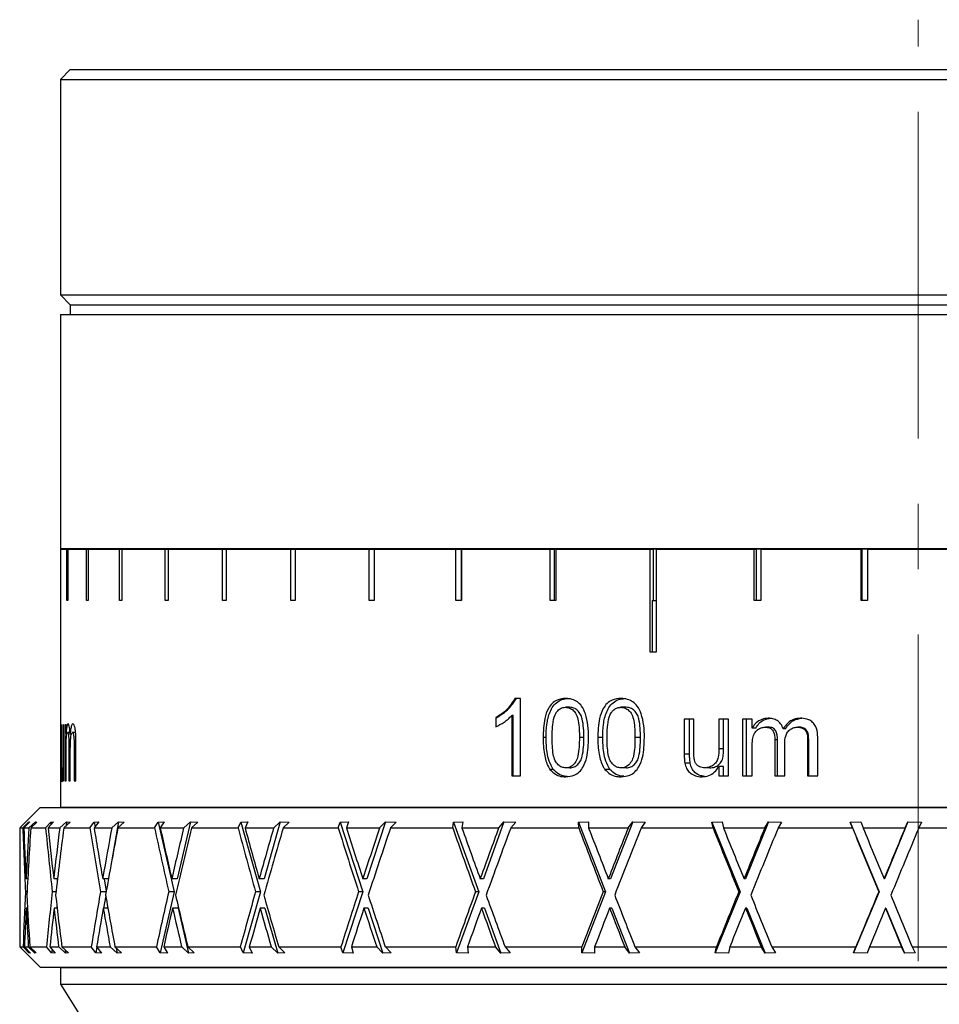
# Model space of a CAD drawing. Header units: inches. Extents: x 0.9 to 19.7, y 1.7 to 15.6.
# Tile 9 of 11: x 16.9 to 18.3, y 8.3 to 9.8. Entities that reach past the tile are written whole.
import ezdxf

# ---------------------------------------------------------------- set-up
doc = ezdxf.new("R2010")
doc.units = ezdxf.units.IN
doc.header["$MEASUREMENT"] = 0
doc.linetypes.add('CENTERX2', pattern=[0.8, 0.5, -0.1, 0.1, -0.1])
doc.layers.add('SLD-0', color=7, linetype='Continuous')

msp = doc.modelspace()

# ---------------------------------------------------------------- linework, layer by layer
at = {"color": 7, "linetype": 'Continuous', "lineweight": 25}
for p, q in [((16.9859, 9.688), (16.9709, 9.673)), ((16.9859, 9.688), (19.5809, 9.688)), ((16.9709, 9.673), (16.9709, 9.343)), ((16.9709, 9.673), (19.5959, 9.673)), ((16.9709, 9.343), (16.9859, 9.328)), ((16.9709, 9.343), (19.5959, 9.343)), ((16.9859, 9.328), (16.9859, 9.313)), ((16.9859, 9.328), (19.5809, 9.328)), ((16.9709, 9.313), (16.9709, 8.955)), ((16.9709, 9.313), (19.5959, 9.313)), ((16.9709, 8.955), (19.5959, 8.955)), ((16.9709, 8.9539), (16.9709, 8.7964)), ((16.9709, 8.9539), (16.9807, 8.9539)), ((16.9807, 8.8752), (16.9807, 8.9539)), ((16.9807, 8.9539), (16.9819, 8.9539)), ((16.9819, 8.9539), (16.9819, 8.8752)), ((16.9819, 8.9539), (17.0109, 8.9539)), ((17.0109, 8.8752), (17.0109, 8.9539)), ((17.0109, 8.9539), (17.0134, 8.9539)), ((17.0134, 8.9539), (17.0134, 8.8752)), ((17.0134, 8.9539), (17.0613, 8.9539)), ((17.0613, 8.8752), (17.0613, 8.9539)), ((17.0613, 8.9539), (17.0649, 8.9539)), ((17.0649, 8.9539), (17.0649, 8.8752)), ((17.0649, 8.9539), (17.1309, 8.9539)), ((17.1272, 8.955), (17.1272, 8.9539)), ((17.1309, 8.8752), (17.1309, 8.9539)), ((17.1309, 8.9539), (17.1357, 8.9539)), ((17.1357, 8.9539), (17.1357, 8.8752)), ((17.1357, 8.9539), (17.2187, 8.9539)), ((17.2187, 8.8752), (17.2187, 8.9539)), ((17.2187, 8.9539), (17.2245, 8.9539)), ((17.2245, 8.9539), (17.2245, 8.8752)), ((17.2245, 8.9539), (17.3232, 8.9539)), ((17.3232, 8.8752), (17.3232, 8.9539)), ((17.3232, 8.9539), (17.3301, 8.9539)), ((17.3301, 8.9539), (17.3301, 8.8752)), ((17.3301, 8.9539), (17.443, 8.9539)), ((17.443, 8.8752), (17.443, 8.9539)), ((17.443, 8.9539), (17.4507, 8.9539)), ((17.4507, 8.9539), (17.4507, 8.8752)), ((17.4507, 8.9539), (17.5759, 8.9539)), ((17.5759, 8.8752), (17.5759, 8.9539)), ((17.5759, 8.9539), (17.584, 8.9539)), ((17.584, 8.9539), (17.584, 8.8752)), ((17.5844, 8.9539), (17.584, 8.9539)), ((17.5844, 8.9539), (17.5844, 8.8752)), ((17.5844, 8.9539), (17.7201, 8.9539)), ((17.7201, 8.8752), (17.7201, 8.9539)), ((17.7201, 8.9539), (17.7265, 8.9539)), ((17.7265, 8.9539), (17.7265, 8.8752)), ((17.7291, 8.9539), (17.7265, 8.9539)), ((17.7291, 8.9539), (17.7291, 8.8752)), ((17.7291, 8.9539), (17.8731, 8.9539)), ((17.8731, 8.7964), (17.8731, 8.9539)), ((17.8731, 8.9539), (17.8777, 8.9539)), ((17.8777, 8.9539), (17.8777, 8.8752)), ((17.8826, 8.9539), (17.8777, 8.9539)), ((17.8826, 8.9539), (17.8826, 8.7964)), ((17.8826, 8.9539), (18.0326, 8.9539)), ((18.0326, 8.8752), (18.0326, 8.9539)), ((18.0326, 8.9539), (18.0354, 8.9539)), ((18.0354, 8.9539), (18.0354, 8.8752)), ((18.0424, 8.9539), (18.0354, 8.9539)), ((18.0424, 8.9539), (18.0424, 8.8752)), ((18.0424, 8.9539), (18.196, 8.9539)), ((18.196, 8.8752), (18.196, 8.9539)), ((18.196, 8.9539), (18.197, 8.9539)), ((18.197, 8.9539), (18.197, 8.8752)), ((18.206, 8.9539), (18.197, 8.9539)), ((18.206, 8.9539), (18.206, 8.8752)), ((18.206, 8.9539), (18.3609, 8.9539)), ((16.9819, 8.8752), (16.9807, 8.8752)), ((17.0134, 8.8752), (17.0109, 8.8752)), ((17.0649, 8.8752), (17.0613, 8.8752)), ((17.1357, 8.8752), (17.1309, 8.8752)), ((17.2245, 8.8752), (17.2187, 8.8752)), ((17.3301, 8.8752), (17.3232, 8.8752)), ((17.4507, 8.8752), (17.443, 8.8752)), ((17.5844, 8.8752), (17.5759, 8.8752)), ((17.7291, 8.8752), (17.7201, 8.8752)), ((17.8762, 8.8752), (17.8762, 8.7964)), ((17.8762, 8.8752), (17.8826, 8.8752)), ((18.0424, 8.8752), (18.0326, 8.8752)), ((18.206, 8.8752), (18.196, 8.8752)), ((16.9709, 8.7964), (16.9709, 8.5589)), ((16.9709, 8.7964), (16.9709, 8.7964)), ((17.8826, 8.7964), (17.8731, 8.7964)), ((17.675, 8.7256), (17.6663, 8.7256)), ((17.675, 8.6071), (17.675, 8.7256)), ((17.7499, 8.7119), (17.7438, 8.7119)), ((17.8366, 8.7119), (17.8284, 8.7119)), ((17.637, 8.6959), (17.637, 8.6819)), ((17.6374, 8.6959), (17.637, 8.6959)), ((17.6374, 8.6819), (17.6374, 8.6959)), ((17.6614, 8.6994), (17.6614, 8.6071)), ((17.6634, 8.6994), (17.6614, 8.6994)), ((17.6634, 8.6071), (17.6634, 8.6994)), ((16.9722, 8.6852), (16.9716, 8.6852)), ((16.9716, 8.6852), (16.9716, 8.6324)), ((16.9722, 8.6386), (16.9722, 8.6852)), ((16.9757, 8.6852), (16.9745, 8.6852)), ((16.9745, 8.6852), (16.9745, 8.6402)), ((16.9757, 8.5995), (16.9757, 8.6852)), ((16.9793, 8.6852), (16.9777, 8.6852)), ((16.9777, 8.6852), (16.9777, 8.5995)), ((16.9793, 8.6718), (16.9793, 8.6852)), ((17.94, 8.6936), (17.9254, 8.6936)), ((17.9254, 8.6936), (17.9254, 8.6403)), ((17.9336, 8.6403), (17.9336, 8.6936)), ((17.94, 8.6466), (17.94, 8.6936)), ((17.9932, 8.6936), (17.9784, 8.6936)), ((17.9784, 8.6936), (17.9784, 8.6482)), ((17.9856, 8.6482), (17.9856, 8.6936)), ((17.9932, 8.6071), (17.9932, 8.6936)), ((18.0293, 8.6936), (18.0143, 8.6936)), ((18.0143, 8.6936), (18.0143, 8.6071)), ((18.0204, 8.6071), (18.0204, 8.6936)), ((18.0293, 8.6801), (18.0293, 8.6936)), ((18.0543, 8.6815), (18.0495, 8.6815)), ((18.1018, 8.6815), (18.0994, 8.6815)), ((16.981, 8.6718), (16.9793, 8.6718)), ((16.9854, 8.6732), (16.9818, 8.6732)), ((16.9876, 8.6708), (16.9856, 8.6708)), ((16.9939, 8.6732), (16.9891, 8.6732)), ((17.7139, 8.6655), (17.7093, 8.6655)), ((17.7717, 8.6655), (17.765, 8.6655)), ((17.8006, 8.6655), (17.7931, 8.6655)), ((17.8584, 8.6655), (17.85, 8.6655)), ((18.0349, 8.6801), (18.0293, 8.6801)), ((18.0803, 8.6791), (18.0767, 8.6791)), ((18.1296, 8.6071), (18.1296, 8.6662)), ((16.9837, 8.6542), (16.9837, 8.5995)), ((16.9861, 8.6542), (16.9837, 8.6542)), ((16.9917, 8.6525), (16.9917, 8.5995)), ((16.9945, 8.6525), (16.9917, 8.6525)), ((16.9945, 8.5995), (16.9945, 8.6581)), ((18.0293, 8.6071), (18.0293, 8.6512)), ((18.064, 8.6623), (18.064, 8.6071)), ((18.0681, 8.6623), (18.064, 8.6623)), ((18.0681, 8.6071), (18.0681, 8.6623)), ((18.0791, 8.6071), (18.0791, 8.6564)), ((18.1142, 8.6606), (18.1142, 8.6071)), ((18.1158, 8.6606), (18.1142, 8.6606)), ((18.1158, 8.6071), (18.1158, 8.6606)), ((16.9757, 8.6402), (16.9745, 8.6402)), ((16.9793, 8.5995), (16.9793, 8.6432)), ((16.9859, 8.5995), (16.9859, 8.6484)), ((17.9336, 8.6403), (17.9254, 8.6403)), ((17.9856, 8.6482), (17.9784, 8.6482)), ((16.9722, 8.6324), (16.9716, 8.6324)), ((17.9344, 8.6266), (17.9262, 8.6266)), ((17.9784, 8.6212), (17.9784, 8.6071)), ((17.9856, 8.6212), (17.9784, 8.6212)), ((17.9856, 8.6071), (17.9856, 8.6212)), ((16.9757, 8.6116), (16.9731, 8.6116)), ((16.9745, 8.6135), (16.9745, 8.5995)), ((16.9757, 8.6135), (16.9745, 8.6135)), ((17.6614, 8.6071), (17.675, 8.6071)), ((17.7249, 8.6169), (17.7198, 8.6169)), ((17.7501, 8.6192), (17.744, 8.6192)), ((17.8116, 8.6169), (17.8038, 8.6169)), ((17.8368, 8.6192), (17.8286, 8.6192)), ((17.9644, 8.6192), (17.9567, 8.6192)), ((17.9784, 8.6071), (17.9932, 8.6071)), ((18.0143, 8.6071), (18.0293, 8.6071)), ((18.064, 8.6071), (18.0791, 8.6071)), ((18.1142, 8.6071), (18.1296, 8.6071)), ((16.9745, 8.5995), (16.9757, 8.5995)), ((16.9777, 8.5995), (16.9793, 8.5995)), ((16.9837, 8.5995), (16.9859, 8.5995)), ((16.9917, 8.5995), (16.9945, 8.5995)), ((16.9397, 8.5584), (16.9175, 8.5362)), ((16.9397, 8.5584), (19.6272, 8.5584)), ((16.9709, 8.5589), (19.5959, 8.5589)), ((17.0359, 8.5589), (17.0359, 8.5584)), ((16.9173, 8.536), (16.9084, 8.5272)), ((16.9132, 8.5272), (16.9219, 8.5361)), ((16.9238, 8.5367), (16.9147, 8.5272)), ((16.9175, 8.5362), (16.9173, 8.536)), ((16.9219, 8.5361), (16.9238, 8.5367)), ((16.9219, 8.5361), (16.9219, 8.5347)), ((16.9224, 8.5272), (16.9324, 8.5367)), ((16.9349, 8.536), (16.9255, 8.5272)), ((16.9324, 8.5367), (16.9323, 8.5336)), ((16.9324, 8.5367), (16.9349, 8.536)), ((16.9481, 8.5272), (16.9559, 8.5361)), ((16.9603, 8.5367), (16.9521, 8.5272)), ((16.9559, 8.5361), (16.9603, 8.5367)), ((16.9559, 8.5361), (16.9563, 8.532)), ((16.9697, 8.5272), (16.98, 8.5367)), ((16.9856, 8.536), (16.976, 8.5272)), ((16.98, 8.5367), (16.9793, 8.5302)), ((16.98, 8.5367), (16.9856, 8.536)), ((17.0159, 8.5272), (17.0226, 8.5361)), ((17.0294, 8.5367), (17.0223, 8.5272)), ((17.0226, 8.5361), (17.0294, 8.5367)), ((17.0226, 8.5361), (17.0238, 8.5291)), ((17.0493, 8.5272), (17.0597, 8.5367)), ((17.0597, 8.5367), (17.0496, 8.4784)), ((17.0684, 8.536), (17.0586, 8.5272)), ((17.0597, 8.5367), (17.0684, 8.536)), ((17.1148, 8.5272), (17.1203, 8.5361)), ((17.1203, 8.5361), (17.1293, 8.5367)), ((17.1203, 8.5361), (17.1449, 8.4297)), ((17.1293, 8.5367), (17.1236, 8.5272)), ((17.1696, 8.5367), (17.1495, 8.4495)), ((17.1594, 8.5272), (17.1696, 8.5367)), ((17.1696, 8.5367), (17.181, 8.536)), ((17.181, 8.536), (17.1715, 8.5272)), ((17.2425, 8.5272), (17.2467, 8.5361)), ((17.2467, 8.5361), (17.2577, 8.5367)), ((17.2467, 8.5361), (17.2767, 8.4297)), ((17.2577, 8.5367), (17.2534, 8.5272)), ((17.3068, 8.5367), (17.2823, 8.4495)), ((17.2971, 8.5272), (17.3068, 8.5367)), ((17.3068, 8.5367), (17.3208, 8.536)), ((17.3208, 8.536), (17.3117, 8.5272)), ((17.3959, 8.5272), (17.3986, 8.5361)), ((17.3986, 8.5361), (17.4114, 8.5367)), ((17.3986, 8.5361), (17.4333, 8.4297)), ((17.4114, 8.5367), (17.4085, 8.5272)), ((17.4682, 8.5367), (17.4397, 8.4495)), ((17.4591, 8.5272), (17.4682, 8.5367)), ((17.4682, 8.5367), (17.4843, 8.536)), ((17.4843, 8.536), (17.4758, 8.5272)), ((17.5711, 8.5272), (17.5723, 8.5361)), ((17.5723, 8.5361), (17.5865, 8.5367)), ((17.5723, 8.5361), (17.6108, 8.4297)), ((17.5865, 8.5367), (17.5852, 8.5272)), ((17.6495, 8.5367), (17.618, 8.4495)), ((17.6414, 8.5272), (17.6495, 8.5367)), ((17.6495, 8.5367), (17.6674, 8.536)), ((17.6674, 8.536), (17.6599, 8.5272)), ((17.7635, 8.5361), (17.7787, 8.5367)), ((17.7639, 8.5272), (17.7635, 8.5361)), ((17.7635, 8.5361), (17.8049, 8.4297)), ((17.7787, 8.5367), (17.7791, 8.5272)), ((17.8465, 8.5367), (17.8126, 8.4495)), ((17.8395, 8.5272), (17.8465, 8.5367)), ((17.8465, 8.5367), (17.8658, 8.536)), ((17.8658, 8.536), (17.8592, 8.5272)), ((17.9675, 8.5361), (17.9834, 8.5367)), ((17.9694, 8.5272), (17.9675, 8.5361)), ((17.9675, 8.5361), (18.0108, 8.4297)), ((17.9834, 8.5367), (17.9854, 8.5272)), ((18.0543, 8.5367), (18.0189, 8.4495)), ((18.0486, 8.5272), (18.0543, 8.5367)), ((18.0543, 8.5367), (18.0744, 8.536)), ((18.0744, 8.536), (18.0691, 8.5272)), ((18.1793, 8.5361), (18.1955, 8.5367)), ((18.1827, 8.5272), (18.1793, 8.5361)), ((18.1793, 8.5361), (18.2234, 8.4297)), ((18.1955, 8.5367), (18.1991, 8.5272)), ((18.2677, 8.5367), (18.2316, 8.4495)), ((18.2634, 8.5272), (18.2677, 8.5367)), ((18.2677, 8.5367), (18.2882, 8.536)), ((18.2882, 8.536), (18.2842, 8.5272)), ((16.9084, 8.5272), (16.9132, 8.5272)), ((16.9084, 8.5254), (16.9084, 8.3452)), ((16.9147, 8.5272), (16.9224, 8.5272)), ((16.9255, 8.5272), (16.9481, 8.5272)), ((16.9521, 8.5272), (16.9697, 8.5272)), ((16.976, 8.5272), (17.0159, 8.5272)), ((17.0223, 8.5272), (17.0493, 8.5272)), ((17.0586, 8.5272), (17.1148, 8.5272)), ((17.1236, 8.5272), (17.1594, 8.5272)), ((17.1715, 8.5272), (17.2425, 8.5272)), ((17.2534, 8.5272), (17.2971, 8.5272)), ((17.3117, 8.5272), (17.3959, 8.5272)), ((17.4085, 8.5272), (17.4591, 8.5272)), ((17.4758, 8.5272), (17.5711, 8.5272)), ((17.5852, 8.5272), (17.6414, 8.5272)), ((17.6599, 8.5272), (17.7639, 8.5272)), ((17.7791, 8.5272), (17.8395, 8.5272)), ((17.8592, 8.5272), (17.9694, 8.5272)), ((17.9854, 8.5272), (18.0486, 8.5272)), ((18.0691, 8.5272), (18.1827, 8.5272)), ((18.1991, 8.5272), (18.2634, 8.5272)), ((18.2842, 8.5272), (18.3984, 8.5272)), ((16.9183, 8.4515), (16.9182, 8.4495)), ((16.9208, 8.4495), (16.9182, 8.4495)), ((16.9608, 8.4515), (16.9605, 8.4495)), ((16.9664, 8.4495), (16.9605, 8.4495)), ((16.9657, 8.4495), (16.966, 8.4465)), ((17.0358, 8.4515), (17.0355, 8.4495)), ((17.0443, 8.4495), (17.0355, 8.4495)), ((17.0376, 8.4495), (17.041, 8.4305)), ((17.1416, 8.4515), (17.1411, 8.4495)), ((17.1495, 8.4495), (17.1411, 8.4495)), ((17.2755, 8.4515), (17.2749, 8.4495)), ((17.2823, 8.4495), (17.2749, 8.4495)), ((17.4342, 8.4515), (17.4336, 8.4495)), ((17.4397, 8.4495), (17.4336, 8.4495)), ((17.6138, 8.4515), (17.6131, 8.4495)), ((17.618, 8.4495), (17.6131, 8.4495)), ((17.81, 8.4515), (17.8092, 8.4495)), ((17.8126, 8.4495), (17.8092, 8.4495)), ((18.0177, 8.4515), (18.0169, 8.4495)), ((18.0189, 8.4495), (18.0169, 8.4495)), ((18.232, 8.4515), (18.2312, 8.4495)), ((18.2316, 8.4495), (18.2312, 8.4495)), ((16.9197, 8.4297), (16.9172, 8.4297)), ((16.964, 8.4297), (16.9583, 8.4297)), ((17.0408, 8.4297), (17.0321, 8.4297)), ((17.1449, 8.4297), (17.1233, 8.336)), ((17.1449, 8.4297), (17.1366, 8.4297)), ((17.2767, 8.4297), (17.2503, 8.336)), ((17.2767, 8.4297), (17.2694, 8.4297)), ((17.4333, 8.4297), (17.4028, 8.336)), ((17.4333, 8.4297), (17.4271, 8.4297)), ((17.6108, 8.4297), (17.5769, 8.336)), ((17.6108, 8.4297), (17.606, 8.4297)), ((17.8049, 8.4297), (17.7685, 8.336)), ((17.8049, 8.4297), (17.8015, 8.4297)), ((18.0108, 8.4297), (17.9727, 8.336)), ((18.0108, 8.4297), (18.0089, 8.4297)), ((18.2234, 8.4297), (18.1846, 8.336)), ((18.2234, 8.4297), (18.223, 8.4297)), ((17.04, 8.4235), (17.0367, 8.4046)), ((16.9205, 8.4046), (16.9184, 8.4046)), ((16.9657, 8.4046), (16.9611, 8.4046)), ((16.9654, 8.4074), (16.9651, 8.4046)), ((17.0434, 8.4046), (17.0364, 8.4046)), ((17.1507, 8.4046), (17.1424, 8.4046)), ((17.1507, 8.4046), (17.1666, 8.3355)), ((17.2838, 8.4046), (17.2764, 8.4046)), ((17.2838, 8.4046), (17.3032, 8.3355)), ((17.4415, 8.4046), (17.4353, 8.4046)), ((17.4415, 8.4046), (17.464, 8.3355)), ((17.6199, 8.4046), (17.615, 8.4046)), ((17.6199, 8.4046), (17.6449, 8.3355)), ((17.8147, 8.4046), (17.8112, 8.4046)), ((17.8147, 8.4046), (17.8415, 8.3355)), ((18.021, 8.4046), (18.0191, 8.4046)), ((18.021, 8.4046), (18.049, 8.3355)), ((18.2338, 8.4046), (18.2334, 8.4046)), ((18.2338, 8.4046), (18.2623, 8.3355)), ((16.9084, 8.3452), (16.9397, 8.314)), ((16.9084, 8.3452), (16.9137, 8.3452)), ((16.9225, 8.336), (16.9137, 8.3452)), ((16.9157, 8.3452), (16.9249, 8.3355)), ((16.9157, 8.3452), (16.9216, 8.3452)), ((16.9318, 8.3355), (16.9216, 8.3452)), ((16.9226, 8.338), (16.9225, 8.336)), ((16.9249, 8.3355), (16.9225, 8.336)), ((16.924, 8.3452), (16.9337, 8.336)), ((16.924, 8.3452), (16.9494, 8.3452)), ((16.9317, 8.3379), (16.9318, 8.3355)), ((16.9337, 8.336), (16.9318, 8.3355)), ((16.9573, 8.336), (16.9494, 8.3452)), ((16.9546, 8.3452), (16.9629, 8.3355)), ((16.9546, 8.3452), (16.9681, 8.3452)), ((16.9579, 8.3413), (16.9573, 8.336)), ((16.9629, 8.3355), (16.9573, 8.336)), ((16.9786, 8.3355), (16.9681, 8.3452)), ((16.973, 8.3452), (16.983, 8.336)), ((16.973, 8.3452), (17.018, 8.3452)), ((16.978, 8.3406), (16.9786, 8.3355)), ((16.983, 8.336), (16.9786, 8.3355)), ((17.0248, 8.336), (17.018, 8.3452)), ((17.0264, 8.345), (17.0248, 8.336)), ((17.0334, 8.3355), (17.0248, 8.336)), ((17.0262, 8.3452), (17.0334, 8.3355)), ((17.0262, 8.3452), (17.047, 8.3452)), ((17.0575, 8.3355), (17.047, 8.3452)), ((17.0542, 8.3452), (17.0643, 8.336)), ((17.0542, 8.3452), (17.1177, 8.3452)), ((17.0561, 8.3435), (17.0575, 8.3355)), ((17.0643, 8.336), (17.0575, 8.3355)), ((17.1233, 8.336), (17.1177, 8.3452)), ((17.1347, 8.3355), (17.1233, 8.336)), ((17.1288, 8.3452), (17.1347, 8.3355)), ((17.1288, 8.3452), (17.1563, 8.3452)), ((17.1666, 8.3355), (17.1563, 8.3452)), ((17.1658, 8.3452), (17.1756, 8.336)), ((17.1658, 8.3452), (17.2461, 8.3452)), ((17.1756, 8.336), (17.1666, 8.3355)), ((17.2503, 8.336), (17.2461, 8.3452)), ((17.2643, 8.3355), (17.2503, 8.336)), ((17.2598, 8.3452), (17.2643, 8.3355)), ((17.2598, 8.3452), (17.2933, 8.3452)), ((17.3032, 8.3355), (17.2933, 8.3452)), ((17.3143, 8.336), (17.3032, 8.3355)), ((17.3048, 8.3452), (17.3143, 8.336)), ((17.3048, 8.3452), (17.4, 8.3452)), ((17.4028, 8.336), (17.4, 8.3452)), ((17.4189, 8.3355), (17.4028, 8.336)), ((17.4161, 8.3452), (17.4189, 8.3355)), ((17.4161, 8.3452), (17.4548, 8.3452)), ((17.464, 8.3355), (17.4548, 8.3452)), ((17.4767, 8.336), (17.464, 8.3355)), ((17.468, 8.3452), (17.4767, 8.336)), ((17.468, 8.3452), (17.5757, 8.3452)), ((17.5769, 8.336), (17.5757, 8.3452)), ((17.5949, 8.3355), (17.5769, 8.336)), ((17.5936, 8.3452), (17.5949, 8.3355)), ((17.5936, 8.3452), (17.6366, 8.3452)), ((17.6449, 8.3355), (17.6366, 8.3452)), ((17.6591, 8.336), (17.6449, 8.3355)), ((17.6512, 8.3452), (17.6591, 8.336)), ((17.6512, 8.3452), (17.7689, 8.3452)), ((17.7685, 8.336), (17.7689, 8.3452)), ((17.7878, 8.3355), (17.7685, 8.336)), ((17.7882, 8.3452), (17.7878, 8.3355)), ((17.7882, 8.3452), (17.8344, 8.3452)), ((17.8415, 8.3355), (17.8344, 8.3452)), ((17.8568, 8.336), (17.8415, 8.3355)), ((17.85, 8.3452), (17.8568, 8.336)), ((17.85, 8.3452), (17.9747, 8.3452)), ((17.9727, 8.336), (17.9747, 8.3452)), ((17.9929, 8.3355), (17.9727, 8.336)), ((17.995, 8.3452), (17.9929, 8.3355)), ((17.995, 8.3452), (18.0432, 8.3452)), ((18.049, 8.3355), (18.0432, 8.3452)), ((18.065, 8.336), (18.049, 8.3355)), ((18.0594, 8.3452), (18.065, 8.336)), ((18.0594, 8.3452), (18.1881, 8.3452)), ((18.1846, 8.336), (18.1881, 8.3452)), ((18.2052, 8.3355), (18.1846, 8.336)), ((18.2088, 8.3452), (18.2052, 8.3355)), ((18.2088, 8.3452), (18.258, 8.3452)), ((18.2623, 8.3355), (18.258, 8.3452)), ((18.2786, 8.336), (18.2623, 8.3355)), ((18.2744, 8.3452), (18.2786, 8.336)), ((18.2744, 8.3452), (18.4038, 8.3452)), ((16.9397, 8.314), (19.6272, 8.314)), ((16.9709, 8.313), (16.9709, 8.288)), ((18.2834, 8.313), (16.9709, 8.313)), ((17.1183, 8.314), (17.1193, 8.313)), ((17.3334, 8.314), (17.3334, 8.313)), ((17.4355, 8.314), (17.4355, 8.313)), ((17.5288, 8.314), (17.5288, 8.313)), ((19.5959, 8.313), (18.2834, 8.313)), ((16.9709, 8.288), (17.0334, 8.188)), ((16.9709, 8.288), (18.2834, 8.288)), ((18.2834, 8.288), (19.5959, 8.288))]:
    msp.add_line(p, q, dxfattribs=at)
for centre, major_axis, ratio, start_param, end_param in [((18.2834, 8.4013), (-0.062, 3.3194), 0.413804, 1.525143, 1.525682), ((18.2834, 8.4079), (-0.1974, 3.3186), 0.410043, 1.510458, 1.539835), ((18.2834, 8.4475), (-0.1974, 3.3186), 0.410043, 1.522416, 1.545812), ((18.2834, 8.4515), (0.1974, 3.3186), 0.410043, 1.572386, 1.595186), ((18.2834, 8.4013), (0.1974, 3.3186), 0.410043, 1.557263, 1.588223), ((18.2834, 8.4079), (-0.4448, 3.315), 0.392489, 1.482238, 1.511615), ((18.2834, 8.4475), (-0.4448, 3.315), 0.392489, 1.494196, 1.517591), ((18.2834, 8.4515), (0.4448, 3.315), 0.392489, 1.600607, 1.623407), ((18.2834, 8.4013), (0.4448, 3.315), 0.392489, 1.585484, 1.616444), ((18.2834, 8.4079), (-0.6676, 3.3107), 0.363089, 1.461766, 1.491143), ((18.2834, 8.4475), (-0.6676, 3.3107), 0.363089, 1.473724, 1.497119), ((18.2834, 8.4515), (0.6676, 3.3107), 0.363089, 1.621079, 1.643879), ((18.2834, 8.4013), (0.6676, 3.3107), 0.363089, 1.605956, 1.636916), ((18.2834, 8.4079), (-0.8593, 3.3078), 0.324517, 1.450747, 1.480124), ((18.2834, 8.4475), (-0.8593, 3.3078), 0.324517, 1.462705, 1.486101), ((18.2834, 8.4515), (0.8593, 3.3078), 0.324517, 1.632097, 1.654898), ((18.2834, 8.4013), (0.8593, 3.3078), 0.324517, 1.616974, 1.647934), ((18.2834, 8.4079), (-1.0182, 3.3073), 0.279401, 1.449044, 1.478421), ((18.2834, 8.4475), (-1.0182, 3.3073), 0.279401, 1.461002, 1.484397), ((18.2834, 8.4515), (1.0182, 3.3073), 0.279401, 1.633801, 1.656601), ((18.2834, 8.4013), (1.0182, 3.3073), 0.279401, 1.618678, 1.649638), ((18.2834, 8.4079), (-1.1454, 3.3091), 0.2299, 1.455441, 1.484818), ((18.2834, 8.4475), (-1.1454, 3.3091), 0.2299, 1.467399, 1.490794), ((18.2834, 8.4515), (1.1454, 3.3091), 0.2299, 1.627403, 1.650204), ((18.2834, 8.4013), (1.1454, 3.3091), 0.2299, 1.612281, 1.643241), ((18.2834, 8.4079), (-1.2428, 3.3122), 0.177602, 1.468306, 1.497684), ((18.2834, 8.4475), (-1.2428, 3.3122), 0.177602, 1.480264, 1.50366), ((18.2834, 8.4515), (1.2428, 3.3122), 0.177602, 1.614538, 1.637338), ((18.2834, 8.4013), (1.2428, 3.3122), 0.177602, 1.599415, 1.630375), ((18.2834, 8.4079), (-1.3125, 3.3156), 0.123605, 1.485957, 1.515334), ((18.2834, 8.4475), (-1.3125, 3.3156), 0.123605, 1.497915, 1.521311), ((18.2834, 8.4515), (1.3125, 3.3156), 0.123605, 1.596887, 1.619688), ((18.2834, 8.4013), (1.3125, 3.3156), 0.123605, 1.581764, 1.612724), ((18.2834, 8.4079), (-1.356, 3.3182), 0.068643, 1.506805, 1.536182), ((18.2834, 8.4475), (-1.356, 3.3182), 0.068643, 1.518763, 1.542158), ((18.2834, 8.4515), (1.356, 3.3182), 0.068643, 1.576039, 1.59884), ((18.2834, 8.4013), (1.356, 3.3182), 0.068643, 1.560917, 1.591876), ((18.2834, 8.4079), (-1.3743, 3.3195), 0.013216, 1.529377, 1.558754), ((18.2834, 8.4475), (-1.3743, 3.3195), 0.013216, 1.541335, 1.56473), ((18.2834, 8.4515), (1.3743, 3.3195), 0.013216, 1.553467, 1.576268), ((18.2834, 8.4013), (1.3743, 3.3195), 0.013216, 1.538345, 1.569305), ((18.2834, 8.4515), (0.1974, 3.3186), 0.410043, 1.601757, 1.627206), ((18.2834, 8.4475), (-0.1974, 3.3186), 0.410043, 1.55337, 1.577236), ((18.2834, 8.4515), (0.4448, 3.315), 0.392489, 1.629978, 1.655427), ((18.2834, 8.4475), (-0.4448, 3.315), 0.392489, 1.525149, 1.549016), ((18.2834, 8.4515), (0.6676, 3.3107), 0.363089, 1.65045, 1.675899), ((18.2834, 8.4475), (-0.6676, 3.3107), 0.363089, 1.504677, 1.528544), ((18.2834, 8.4515), (0.8593, 3.3078), 0.324517, 1.661468, 1.686917), ((18.2834, 8.4475), (-0.8593, 3.3078), 0.324517, 1.493659, 1.517525), ((18.2834, 8.4515), (1.0182, 3.3073), 0.279401, 1.663172, 1.688621), ((18.2834, 8.4475), (-1.0182, 3.3073), 0.279401, 1.491955, 1.515822), ((18.2834, 8.4515), (1.1454, 3.3091), 0.2299, 1.656775, 1.682224), ((18.2834, 8.4475), (-1.1454, 3.3091), 0.2299, 1.498352, 1.522219), ((18.2834, 8.4515), (1.2428, 3.3122), 0.177602, 1.643909, 1.669358), ((18.2834, 8.4475), (-1.2428, 3.3122), 0.177602, 1.511218, 1.535085), ((18.2834, 8.4515), (1.3125, 3.3156), 0.123605, 1.626258, 1.651707), ((18.2834, 8.4475), (-1.3125, 3.3156), 0.123605, 1.528868, 1.552735), ((18.2834, 8.4515), (1.356, 3.3182), 0.068643, 1.605411, 1.63086), ((18.2834, 8.4475), (-1.356, 3.3182), 0.068643, 1.549716, 1.573583), ((18.2834, 8.4515), (1.3743, 3.3195), 0.013216, 1.582839, 1.608288), ((18.2834, 8.4475), (-1.3743, 3.3195), 0.013216, 1.572288, 1.596155), ((18.2834, 8.4013), (0.1974, 3.3186), 0.410043, 1.594199, 1.612086), ((18.2834, 8.4079), (-0.1974, 3.3186), 0.410043, 1.547393, 1.56528), ((18.2834, 8.4013), (0.4448, 3.315), 0.392489, 1.62242, 1.640307), ((18.2834, 8.4079), (-0.4448, 3.315), 0.392489, 1.519173, 1.537059), ((18.2834, 8.4013), (0.6676, 3.3107), 0.363089, 1.642892, 1.660779), ((18.2834, 8.4079), (-0.6676, 3.3107), 0.363089, 1.498701, 1.516587), ((18.2834, 8.4013), (0.8593, 3.3078), 0.324517, 1.65391, 1.671797), ((18.2834, 8.4079), (-0.8593, 3.3078), 0.324517, 1.487682, 1.505569), ((18.2834, 8.4013), (1.0182, 3.3073), 0.279401, 1.655614, 1.673501), ((18.2834, 8.4079), (-1.0182, 3.3073), 0.279401, 1.485978, 1.503865), ((18.2834, 8.4013), (1.1454, 3.3091), 0.2299, 1.649217, 1.667103), ((18.2834, 8.4079), (-1.1454, 3.3091), 0.2299, 1.492376, 1.510263), ((18.2834, 8.4013), (1.2428, 3.3122), 0.177602, 1.636351, 1.654238), ((18.2834, 8.4079), (-1.2428, 3.3122), 0.177602, 1.505241, 1.523128), ((18.2834, 8.4013), (1.3125, 3.3156), 0.123605, 1.618701, 1.636587), ((18.2834, 8.4079), (-1.3125, 3.3156), 0.123605, 1.522892, 1.540779), ((18.2834, 8.4013), (1.356, 3.3182), 0.068643, 1.597853, 1.615739), ((18.2834, 8.4079), (-1.356, 3.3182), 0.068643, 1.54374, 1.561627), ((18.2834, 8.4013), (1.3743, 3.3195), 0.013216, 1.575281, 1.593167), ((18.2834, 8.4079), (-1.3743, 3.3195), 0.013216, 1.566312, 1.584199)]:
    msp.add_ellipse(centre, major_axis=major_axis, ratio=ratio, start_param=start_param, end_param=end_param, dxfattribs=at)
for points, knots in [([(17.6663, 8.7256), (17.6626, 8.7197), (17.6569, 8.7106), (17.6462, 8.7015), (17.6401, 8.6978), (17.637, 8.6959)], [0, 0, 0, 0, 0.473826, 0.734292, 1, 1, 1, 1]), ([(17.6374, 8.6959), (17.6444, 8.7001), (17.6569, 8.7076), (17.665, 8.7201), (17.6685, 8.7256)], [0, 0, 0, 0, 0.560427, 1, 1, 1, 1]), ([(17.744, 8.7256), (17.7395, 8.7252), (17.732, 8.7245), (17.7229, 8.7181), (17.716, 8.7086), (17.7101, 8.6908), (17.7096, 8.6754), (17.7093, 8.6655)], [0, 0, 0, 0, 0.18144, 0.305326, 0.428968, 0.632327, 1, 1, 1, 1]), ([(17.7139, 8.6655), (17.7141, 8.6722), (17.7145, 8.6856), (17.7181, 8.7022), (17.7245, 8.7139), (17.7315, 8.7209), (17.7405, 8.725), (17.7469, 8.7254), (17.7501, 8.7256)], [0, 0, 0, 0, 0.250495, 0.500372, 0.625439, 0.750208, 0.87498, 1, 1, 1, 1]), ([(17.779, 8.6655), (17.7789, 8.6717), (17.7786, 8.6841), (17.7751, 8.7005), (17.7696, 8.7133), (17.7621, 8.7207), (17.7536, 8.7248), (17.7473, 8.7253), (17.744, 8.7256)], [0, 0, 0, 0, 0.231423, 0.461254, 0.62644, 0.745353, 0.86371, 1, 1, 1, 1]), ([(17.8286, 8.7256), (17.824, 8.7251), (17.8162, 8.7245), (17.8069, 8.7181), (17.7999, 8.7085), (17.7938, 8.6907), (17.7934, 8.6753), (17.7931, 8.6655)], [0, 0, 0, 0, 0.181884, 0.305534, 0.428938, 0.63416, 1, 1, 1, 1]), ([(17.8644, 8.6655), (17.8643, 8.6717), (17.864, 8.6841), (17.8604, 8.7005), (17.8548, 8.7133), (17.8471, 8.7207), (17.8384, 8.7248), (17.832, 8.7253), (17.8286, 8.7256)], [0, 0, 0, 0, 0.23175, 0.461916, 0.6276, 0.746476, 0.864804, 1, 1, 1, 1]), ([(17.7294, 8.7038), (17.731, 8.7057), (17.7338, 8.7091), (17.7391, 8.7116), (17.7424, 8.7118), (17.7438, 8.7119)], [0, 0, 0, 0, 0.418277, 0.744718, 1, 1, 1, 1]), ([(17.7438, 8.7119), (17.7459, 8.7117), (17.7502, 8.7113), (17.7559, 8.7073), (17.7609, 8.7006), (17.7646, 8.6862), (17.7648, 8.6741), (17.765, 8.6655)], [0, 0, 0, 0, 0.118473, 0.237972, 0.375856, 0.556555, 1, 1, 1, 1]), ([(17.7717, 8.6655), (17.7717, 8.6704), (17.7715, 8.68), (17.77, 8.692), (17.767, 8.7012), (17.7627, 8.707), (17.7568, 8.7112), (17.7522, 8.7116), (17.7499, 8.7119)], [0, 0, 0, 0, 0.2505228, 0.5008004, 0.6258653, 0.7507402, 0.8753672, 1, 1, 1, 1]), ([(17.8006, 8.6655), (17.8008, 8.6722), (17.8012, 8.6856), (17.8048, 8.7022), (17.8112, 8.7139), (17.8182, 8.7208), (17.8258, 8.7245), (17.8307, 8.7249), (17.8324, 8.725)], [0, 0, 0, 0, 0.265778, 0.5309004, 0.6635985, 0.7959802, 0.9283648, 1, 1, 1, 1]), ([(17.8137, 8.7038), (17.8146, 8.7049), (17.8168, 8.7078), (17.8215, 8.7109), (17.8258, 8.7118), (17.8281, 8.7119), (17.8284, 8.7119)], [0, 0, 0, 0, 0.246006, 0.601169, 0.936607, 1, 1, 1, 1]), ([(17.8284, 8.7119), (17.8306, 8.7117), (17.8349, 8.7113), (17.8408, 8.7073), (17.8459, 8.7006), (17.8497, 8.6862), (17.8499, 8.6741), (17.85, 8.6655)], [0, 0, 0, 0, 0.117618, 0.23625, 0.374294, 0.554766, 1, 1, 1, 1]), ([(17.8584, 8.6655), (17.8584, 8.6704), (17.8582, 8.68), (17.8567, 8.692), (17.8537, 8.7012), (17.8494, 8.707), (17.8435, 8.7112), (17.8389, 8.7116), (17.8366, 8.7119)], [0, 0, 0, 0, 0.250523, 0.5008, 0.625865, 0.75074, 0.875367, 1, 1, 1, 1]), ([(17.637, 8.6819), (17.6413, 8.6842), (17.6478, 8.6877), (17.6559, 8.6938), (17.6596, 8.6975), (17.6614, 8.6994)], [0, 0, 0, 0, 0.491701, 0.744371, 1, 1, 1, 1]), ([(17.7232, 8.6655), (17.7232, 8.6688), (17.7233, 8.6754), (17.7243, 8.6872), (17.7259, 8.6971), (17.7289, 8.7027), (17.7294, 8.7038)], [0, 0, 0, 0, 0.2512511, 0.5026827, 0.9090483, 1, 1, 1, 1]), ([(17.8073, 8.6655), (17.8073, 8.6688), (17.8074, 8.6754), (17.8084, 8.6872), (17.81, 8.6971), (17.8131, 8.7028), (17.8137, 8.7038)], [0, 0, 0, 0, 0.251336, 0.50285, 0.910934, 1, 1, 1, 1]), ([(16.9824, 8.6867), (16.9819, 8.6864), (16.9811, 8.6858), (16.9801, 8.6803), (16.9796, 8.6751), (16.9794, 8.6722), (16.9793, 8.6718)], [0, 0, 0, 0, 0.327127, 0.6572, 0.961823, 1, 1, 1, 1]), ([(16.9856, 8.6708), (16.9854, 8.6735), (16.9851, 8.6783), (16.9843, 8.6835), (16.9833, 8.6863), (16.9827, 8.6866), (16.9824, 8.6867)], [0, 0, 0, 0, 0.283431, 0.518535, 0.753787, 1, 1, 1, 1]), ([(16.9898, 8.6867), (16.9892, 8.6864), (16.988, 8.6857), (16.9866, 8.6797), (16.9859, 8.6738), (16.9856, 8.6708)], [0, 0, 0, 0, 0.324218, 0.65148, 1, 1, 1, 1]), ([(16.9945, 8.6581), (16.9944, 8.6625), (16.9944, 8.6694), (16.9936, 8.678), (16.9926, 8.683), (16.9913, 8.6862), (16.9903, 8.6865), (16.9898, 8.6867)], [0, 0, 0, 0, 0.297622, 0.463018, 0.62927, 0.784172, 1, 1, 1, 1]), ([(18.0538, 8.6952), (18.0505, 8.6949), (18.0439, 8.6942), (18.0355, 8.6887), (18.0312, 8.6834), (18.0295, 8.6805), (18.0293, 8.6801)], [0, 0, 0, 0, 0.327452, 0.657856, 0.962667, 1, 1, 1, 1]), ([(18.0293, 8.6512), (18.0294, 8.655), (18.0295, 8.6617), (18.0316, 8.6703), (18.0354, 8.6762), (18.0404, 8.6796), (18.0453, 8.6813), (18.0484, 8.6815), (18.0495, 8.6815)], [0, 0, 0, 0, 0.276354, 0.483818, 0.629136, 0.775047, 0.920948, 1, 1, 1, 1]), ([(18.0349, 8.6801), (18.0364, 8.6825), (18.0394, 8.6872), (18.0472, 8.6936), (18.0542, 8.6946), (18.0584, 8.6952)], [0, 0, 0, 0, 0.28095, 0.561784, 1, 1, 1, 1]), ([(18.0495, 8.6815), (18.0517, 8.6813), (18.0552, 8.6811), (18.0592, 8.6785), (18.0618, 8.675), (18.0637, 8.6695), (18.0639, 8.6649), (18.064, 8.6623)], [0, 0, 0, 0, 0.2454756, 0.3767026, 0.5078623, 0.7151564, 1, 1, 1, 1]), ([(18.0767, 8.6791), (18.0756, 8.6818), (18.0736, 8.6867), (18.0678, 8.6919), (18.0611, 8.6948), (18.0563, 8.695), (18.0538, 8.6952)], [0, 0, 0, 0, 0.283231, 0.518384, 0.753679, 1, 1, 1, 1]), ([(18.0681, 8.6623), (18.0679, 8.667), (18.0676, 8.673), (18.0636, 8.6785), (18.0598, 8.6811), (18.0565, 8.6813), (18.0543, 8.6815)], [0, 0, 0, 0, 0.4985157, 0.6241345, 0.7496359, 1, 1, 1, 1]), ([(18.1031, 8.6952), (18.0996, 8.6948), (18.0925, 8.6942), (18.0832, 8.6881), (18.0789, 8.6821), (18.0767, 8.6791)], [0, 0, 0, 0, 0.324659, 0.652372, 1, 1, 1, 1]), ([(18.0791, 8.6564), (18.0793, 8.6604), (18.0796, 8.6664), (18.0831, 8.6741), (18.0879, 8.6785), (18.0935, 8.6811), (18.0975, 8.6814), (18.0994, 8.6815)], [0, 0, 0, 0, 0.3173469, 0.4946987, 0.6733086, 0.8420875, 1, 1, 1, 1]), ([(18.0803, 8.6791), (18.0839, 8.6841), (18.0903, 8.693), (18.1007, 8.6945), (18.1053, 8.6952)], [0, 0, 0, 0, 0.560019, 1, 1, 1, 1]), ([(18.0994, 8.6815), (18.1012, 8.6814), (18.1047, 8.6811), (18.1089, 8.6787), (18.1119, 8.6756), (18.1142, 8.6696), (18.1142, 8.6644), (18.1142, 8.6606)], [0, 0, 0, 0, 0.186159, 0.34825, 0.482565, 0.617028, 1, 1, 1, 1]), ([(18.1158, 8.6606), (18.1158, 8.663), (18.1157, 8.6679), (18.1146, 8.6741), (18.1116, 8.678), (18.1077, 8.6808), (18.1042, 8.6812), (18.1018, 8.6815)], [0, 0, 0, 0, 0.251059, 0.500631, 0.625759, 0.7511, 1, 1, 1, 1]), ([(18.1296, 8.6662), (18.1293, 8.6707), (18.129, 8.6777), (18.1247, 8.6863), (18.1193, 8.6914), (18.1118, 8.6947), (18.1063, 8.695), (18.1031, 8.6952)], [0, 0, 0, 0, 0.297358, 0.462712, 0.628917, 0.783872, 1, 1, 1, 1]), ([(16.9793, 8.6432), (16.9793, 8.647), (16.9794, 8.6536), (16.9796, 8.6621), (16.9801, 8.6679), (16.9807, 8.6713), (16.9813, 8.673), (16.9817, 8.6731), (16.9818, 8.6732)], [0, 0, 0, 0, 0.276433, 0.484041, 0.629371, 0.775296, 0.921168, 1, 1, 1, 1]), ([(16.9818, 8.6732), (16.9821, 8.673), (16.9825, 8.6728), (16.9831, 8.6703), (16.9834, 8.6668), (16.9837, 8.6613), (16.9837, 8.6568), (16.9837, 8.6542)], [0, 0, 0, 0, 0.245096, 0.376265, 0.507369, 0.714604, 1, 1, 1, 1]), ([(16.9859, 8.6484), (16.986, 8.6523), (16.986, 8.6583), (16.9865, 8.6658), (16.9873, 8.6702), (16.9882, 8.6728), (16.9888, 8.6731), (16.9891, 8.6732)], [0, 0, 0, 0, 0.317493, 0.494921, 0.673611, 0.842371, 1, 1, 1, 1]), ([(16.9891, 8.6732), (16.9895, 8.673), (16.99, 8.6728), (16.9907, 8.6704), (16.9913, 8.6674), (16.9917, 8.6614), (16.9917, 8.6563), (16.9917, 8.6525)], [0, 0, 0, 0, 0.186255, 0.348212, 0.482519, 0.616966, 1, 1, 1, 1]), ([(17.7093, 8.6655), (17.7094, 8.6612), (17.7095, 8.6528), (17.7114, 8.6376), (17.7147, 8.6252), (17.719, 8.6183), (17.7198, 8.6169)], [0, 0, 0, 0, 0.25117, 0.502666, 0.905052, 1, 1, 1, 1]), ([(17.7249, 8.6169), (17.7226, 8.621), (17.718, 8.6292), (17.7146, 8.6459), (17.7142, 8.6581), (17.7139, 8.6655)], [0, 0, 0, 0, 0.279562, 0.559688, 1, 1, 1, 1]), ([(17.744, 8.6192), (17.7419, 8.6194), (17.7378, 8.6198), (17.7321, 8.6239), (17.7271, 8.6305), (17.7235, 8.6449), (17.7233, 8.657), (17.7232, 8.6655)], [0, 0, 0, 0, 0.117234, 0.235412, 0.374451, 0.554595, 1, 1, 1, 1]), ([(17.744, 8.6055), (17.7485, 8.6059), (17.756, 8.6066), (17.7651, 8.6128), (17.7721, 8.6222), (17.7782, 8.64), (17.7787, 8.6554), (17.779, 8.6655)], [0, 0, 0, 0, 0.180465, 0.30365, 0.426695, 0.626205, 1, 1, 1, 1]), ([(17.765, 8.6655), (17.7649, 8.6607), (17.7647, 8.6513), (17.7633, 8.6389), (17.76, 8.6288), (17.7548, 8.6228), (17.7492, 8.6196), (17.7456, 8.6193), (17.744, 8.6192)], [0, 0, 0, 0, 0.2514103, 0.4910152, 0.6449554, 0.800758, 0.9068761, 1, 1, 1, 1]), ([(17.7501, 8.6192), (17.7524, 8.6195), (17.757, 8.62), (17.7627, 8.6243), (17.7671, 8.6299), (17.77, 8.6392), (17.7715, 8.6511), (17.7717, 8.6607), (17.7717, 8.6655)], [0, 0, 0, 0, 0.124544, 0.249196, 0.374051, 0.499141, 0.749452, 1, 1, 1, 1]), ([(17.7931, 8.6655), (17.7932, 8.6612), (17.7933, 8.6528), (17.7952, 8.6376), (17.7986, 8.6252), (17.803, 8.6182), (17.8038, 8.6169)], [0, 0, 0, 0, 0.251311, 0.502945, 0.906853, 1, 1, 1, 1]), ([(17.8116, 8.6169), (17.8093, 8.621), (17.8047, 8.6292), (17.8013, 8.6459), (17.8009, 8.6581), (17.8006, 8.6655)], [0, 0, 0, 0, 0.279562, 0.559688, 1, 1, 1, 1]), ([(17.8286, 8.6192), (17.8265, 8.6194), (17.8222, 8.6198), (17.8165, 8.6239), (17.8113, 8.6304), (17.8076, 8.6449), (17.8074, 8.6569), (17.8073, 8.6655)], [0, 0, 0, 0, 0.116141, 0.233214, 0.372652, 0.552502, 1, 1, 1, 1]), ([(17.8286, 8.6055), (17.8332, 8.6059), (17.8409, 8.6066), (17.8502, 8.6129), (17.8574, 8.6223), (17.8636, 8.64), (17.8641, 8.6555), (17.8644, 8.6655)], [0, 0, 0, 0, 0.180794, 0.303585, 0.426208, 0.626646, 1, 1, 1, 1]), ([(17.85, 8.6655), (17.85, 8.6607), (17.8498, 8.6513), (17.8483, 8.6389), (17.845, 8.6288), (17.8397, 8.6228), (17.8338, 8.6196), (17.8303, 8.6193), (17.8286, 8.6192)], [0, 0, 0, 0, 0.25174, 0.491587, 0.645938, 0.80217, 0.907547, 1, 1, 1, 1]), ([(17.8368, 8.6192), (17.8391, 8.6195), (17.8437, 8.62), (17.8494, 8.6243), (17.8538, 8.6299), (17.8567, 8.6392), (17.8582, 8.6511), (17.8584, 8.6607), (17.8584, 8.6655)], [0, 0, 0, 0, 0.124544, 0.249196, 0.374051, 0.499141, 0.749452, 1, 1, 1, 1]), ([(16.9723, 8.6236), (16.9722, 8.6248), (16.9722, 8.6273), (16.9722, 8.6323), (16.9722, 8.6361), (16.9722, 8.6386)], [0, 0, 0, 0, 0.25094, 0.501438, 1, 1, 1, 1]), ([(16.9745, 8.6402), (16.9745, 8.6359), (16.9745, 8.6295), (16.9743, 8.6212), (16.974, 8.6159), (16.9735, 8.6123), (16.9732, 8.6118), (16.9731, 8.6116)], [0, 0, 0, 0, 0.3095734, 0.4694904, 0.6306523, 0.8179658, 1, 1, 1, 1]), ([(17.9254, 8.6403), (17.9254, 8.6391), (17.9254, 8.6368), (17.9255, 8.6323), (17.9259, 8.6289), (17.9262, 8.6266)], [0, 0, 0, 0, 0.250362, 0.500757, 1, 1, 1, 1]), ([(17.9344, 8.6266), (17.9341, 8.6292), (17.9336, 8.6337), (17.9336, 8.6383), (17.9336, 8.6403)], [0, 0, 0, 0, 0.559839, 1, 1, 1, 1]), ([(17.9409, 8.6314), (17.9407, 8.6326), (17.9403, 8.6351), (17.9401, 8.6402), (17.94, 8.644), (17.94, 8.6466)], [0, 0, 0, 0, 0.2509403, 0.5014378, 1, 1, 1, 1]), ([(17.9784, 8.6482), (17.9783, 8.6439), (17.9781, 8.6373), (17.9753, 8.6289), (17.9706, 8.6236), (17.9642, 8.6199), (17.9592, 8.6194), (17.9567, 8.6192)], [0, 0, 0, 0, 0.309432, 0.469331, 0.630473, 0.817819, 1, 1, 1, 1]), ([(17.9644, 8.6192), (17.9669, 8.6195), (17.9718, 8.62), (17.9785, 8.6238), (17.9836, 8.6303), (17.9854, 8.639), (17.9855, 8.6451), (17.9856, 8.6482)], [0, 0, 0, 0, 0.186641, 0.373312, 0.559424, 0.779273, 1, 1, 1, 1]), ([(16.9716, 8.6324), (16.9716, 8.6313), (16.9716, 8.629), (16.9716, 8.6245), (16.9717, 8.6211), (16.9717, 8.6189)], [0, 0, 0, 0, 0.250363, 0.500758, 1, 1, 1, 1]), ([(16.9731, 8.6116), (16.9729, 8.6118), (16.9727, 8.6122), (16.9724, 8.6156), (16.9723, 8.6194), (16.9723, 8.6223), (16.9723, 8.6236)], [0, 0, 0, 0, 0.363908, 0.587239, 0.81099, 1, 1, 1, 1]), ([(17.9262, 8.6266), (17.9269, 8.6237), (17.9282, 8.6184), (17.9333, 8.6117), (17.9405, 8.6076), (17.9474, 8.6057), (17.9516, 8.6056), (17.9528, 8.6055)], [0, 0, 0, 0, 0.239139, 0.425646, 0.657284, 0.900579, 1, 1, 1, 1]), ([(17.9565, 8.6062), (17.9545, 8.6064), (17.9492, 8.607), (17.9419, 8.6112), (17.9364, 8.6185), (17.935, 8.6239), (17.9344, 8.6266)], [0, 0, 0, 0, 0.1882909, 0.5039676, 0.7514363, 1, 1, 1, 1]), ([(17.9567, 8.6192), (17.9541, 8.6195), (17.9499, 8.6199), (17.9449, 8.6233), (17.9421, 8.6271), (17.9413, 8.63), (17.9409, 8.6314)], [0, 0, 0, 0, 0.363836, 0.587185, 0.810956, 1, 1, 1, 1]), ([(17.9528, 8.6055), (17.9562, 8.6059), (17.9632, 8.6065), (17.9723, 8.6124), (17.9764, 8.6183), (17.9784, 8.6212)], [0, 0, 0, 0, 0.331725, 0.666596, 1, 1, 1, 1]), ([(16.9717, 8.6189), (16.9717, 8.616), (16.9717, 8.6108), (16.9719, 8.6042), (16.9722, 8.6001), (16.9726, 8.5982), (16.9728, 8.5981), (16.9729, 8.598)], [0, 0, 0, 0, 0.239174, 0.425704, 0.6573442, 0.9006303, 1, 1, 1, 1]), ([(16.9729, 8.598), (16.9731, 8.5984), (16.9735, 8.599), (16.9741, 8.6049), (16.9744, 8.6107), (16.9745, 8.6135)], [0, 0, 0, 0, 0.331582, 0.666309, 1, 1, 1, 1]), ([(17.7198, 8.6169), (17.7228, 8.6139), (17.7283, 8.6082), (17.7374, 8.6058), (17.7424, 8.6056), (17.744, 8.6055)], [0, 0, 0, 0, 0.445968, 0.826467, 1, 1, 1, 1]), ([(17.7501, 8.6055), (17.7446, 8.606), (17.735, 8.6069), (17.728, 8.6139), (17.7249, 8.6169)], [0, 0, 0, 0, 0.5597157, 1, 1, 1, 1]), ([(17.8038, 8.6169), (17.8064, 8.6143), (17.8114, 8.609), (17.8206, 8.6059), (17.8263, 8.6056), (17.8286, 8.6055)], [0, 0, 0, 0, 0.377709, 0.757628, 1, 1, 1, 1]), ([(17.833, 8.6064), (17.8289, 8.6068), (17.8206, 8.6077), (17.8146, 8.6138), (17.8116, 8.6169)], [0, 0, 0, 0, 0.489157, 1, 1, 1, 1])]:
    msp.add_open_spline(points, degree=3, knots=knots, dxfattribs=at)
at = {"layer": 'SLD-0', "color": 7, "linetype": 'CENTERX2', "lineweight": 18}
msp.add_line((18.2834, 6.7232), (18.2834, 9.7643), dxfattribs=at)

doc.saveas('drawing.dxf')
